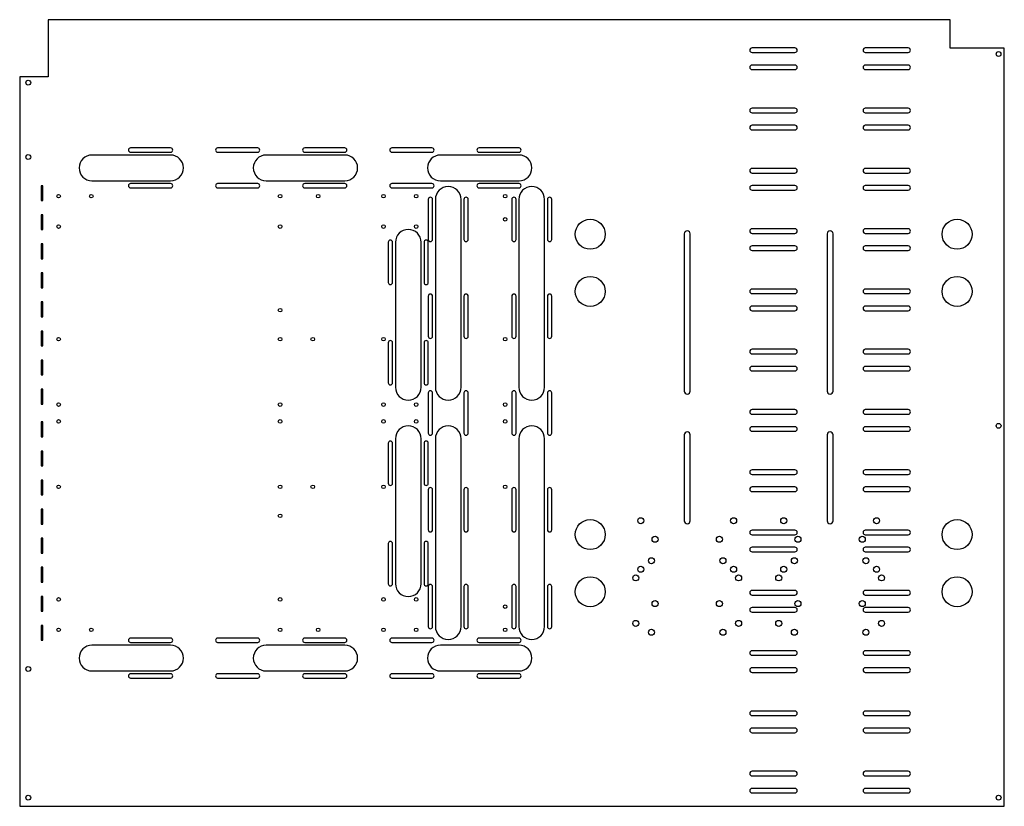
# Model space of a CAD drawing. Header units: millimetres. Extents: x 0 to 689, y 0 to 550.
import ezdxf

# ---------------------------------------------------------------- set-up
doc = ezdxf.new("R2010")
doc.units = ezdxf.units.MM

msp = doc.modelspace()

# ---------------------------------------------------------------- linework, layer by layer
at = {"color": 7, "linetype": 'Continuous', "lineweight": 25}
for p, q in [((20, 550), (20, 510)), ((651, 550), (20, 550)), ((651, 530), (651, 550)), ((542.49, 530.27), (512.49, 530.27)), ((512.49, 527.07), (542.49, 527.07)), ((621.74, 530.27), (591.74, 530.27)), ((591.74, 527.07), (621.74, 527.07)), ((689, 530), (651, 530)), ((689, 0), (689, 530)), ((542.49, 518.33), (512.49, 518.33)), ((621.74, 518.33), (591.74, 518.33)), ((0, 510), (0, 0)), ((20, 510), (0, 510)), ((512.49, 515.13), (542.49, 515.13)), ((591.74, 515.13), (621.74, 515.13)), ((542.49, 488.12), (512.49, 488.12)), ((512.49, 484.92), (542.49, 484.92)), ((621.74, 488.12), (591.74, 488.12)), ((591.74, 484.92), (621.74, 484.92)), ((542.49, 476.18), (512.49, 476.18)), ((621.74, 476.18), (591.74, 476.18)), ((512.49, 472.98), (542.49, 472.98)), ((591.74, 472.98), (621.74, 472.98)), ((105.57, 455.37), (50.57, 455.37)), ((105.57, 460.37), (77.57, 460.37)), ((77.57, 457.37), (105.57, 457.37)), ((166.53, 460.37), (138.53, 460.37)), ((138.53, 457.37), (166.53, 457.37)), ((227.49, 455.37), (172.49, 455.37)), ((227.49, 460.37), (199.49, 460.37)), ((199.49, 457.37), (227.49, 457.37)), ((288.45, 460.37), (260.45, 460.37)), ((260.45, 457.37), (288.45, 457.37)), ((349.41, 455.37), (294.41, 455.37)), ((349.41, 460.37), (321.41, 460.37)), ((321.41, 457.37), (349.41, 457.37)), ((542.49, 445.97), (512.49, 445.97)), ((512.49, 442.77), (542.49, 442.77)), ((621.74, 445.97), (591.74, 445.97)), ((591.74, 442.77), (621.74, 442.77)), ((50.57, 437.37), (105.57, 437.37)), ((105.57, 435.38), (77.57, 435.38)), ((166.53, 435.38), (138.53, 435.38)), ((172.49, 437.37), (227.49, 437.37)), ((227.49, 435.38), (199.49, 435.38)), ((288.45, 435.38), (260.45, 435.38)), ((294.41, 437.37), (349.41, 437.37)), ((349.41, 435.38), (321.41, 435.38)), ((16.12, 433.9), (15.05, 433.9)), ((15.05, 433.9), (15.05, 423.52)), ((16.12, 423.52), (16.12, 433.9)), ((77.57, 432.38), (105.57, 432.38)), ((138.53, 432.38), (166.53, 432.38)), ((199.49, 432.38), (227.49, 432.38)), ((260.45, 432.38), (288.45, 432.38)), ((321.41, 432.38), (349.41, 432.38)), ((542.49, 434.03), (512.49, 434.03)), ((512.49, 430.83), (542.49, 430.83)), ((621.74, 434.03), (591.74, 434.03)), ((591.74, 430.83), (621.74, 430.83)), ((15.05, 423.52), (16.12, 423.52)), ((285.89, 424.38), (285.89, 396.38)), ((288.89, 396.38), (288.89, 424.38)), ((290.88, 424.38), (290.88, 293)), ((308.88, 293), (308.88, 424.38)), ((310.88, 424.38), (310.88, 396.38)), ((313.88, 396.38), (313.88, 424.38)), ((344.31, 424.38), (344.31, 396.38)), ((347.31, 396.38), (347.31, 424.38)), ((349.3, 424.38), (349.3, 293)), ((367.3, 293), (367.3, 424.38)), ((369.3, 424.38), (369.3, 396.38)), ((372.3, 396.38), (372.3, 424.38)), ((16.12, 413.58), (15.05, 413.58)), ((15.05, 413.58), (15.05, 403.2)), ((16.12, 403.2), (16.12, 413.58)), ((15.05, 403.2), (16.12, 403.2)), ((465.01, 400.3), (465.01, 290.3)), ((469.21, 290.3), (469.21, 400.3)), ((542.49, 403.82), (512.49, 403.82)), ((512.49, 400.62), (542.49, 400.62)), ((565.01, 400.3), (565.01, 290.3)), ((569.21, 290.3), (569.21, 400.3)), ((621.74, 403.82), (591.74, 403.82)), ((591.74, 400.62), (621.74, 400.62)), ((16.12, 393.26), (15.05, 393.26)), ((15.05, 393.26), (15.05, 382.88)), ((16.12, 382.88), (16.12, 393.26)), ((257.95, 394.35), (257.95, 366.35)), ((260.95, 366.35), (260.95, 394.35)), ((262.94, 394.35), (262.94, 293)), ((280.94, 293), (280.94, 394.35)), ((282.94, 394.35), (282.94, 366.35)), ((285.94, 366.35), (285.94, 394.35)), ((542.49, 391.88), (512.49, 391.88)), ((512.49, 388.68), (542.49, 388.68)), ((621.74, 391.88), (591.74, 391.88)), ((591.74, 388.68), (621.74, 388.68)), ((15.05, 382.88), (16.12, 382.88)), ((16.12, 372.94), (15.05, 372.94)), ((15.05, 372.94), (15.05, 362.56)), ((16.12, 362.56), (16.12, 372.94)), ((15.05, 362.56), (16.12, 362.56)), ((542.49, 361.67), (512.49, 361.67)), ((512.49, 358.47), (542.49, 358.47)), ((621.74, 361.67), (591.74, 361.67)), ((591.74, 358.47), (621.74, 358.47)), ((16.12, 352.62), (15.05, 352.62)), ((15.05, 352.62), (15.05, 342.24)), ((16.12, 342.24), (16.12, 352.62)), ((285.89, 356.69), (285.89, 328.69)), ((288.89, 328.69), (288.89, 356.69)), ((310.88, 356.69), (310.88, 328.69)), ((313.88, 328.69), (313.88, 356.69)), ((344.31, 356.69), (344.31, 328.69)), ((347.31, 328.69), (347.31, 356.69)), ((369.3, 356.69), (369.3, 328.69)), ((372.3, 328.69), (372.3, 356.69)), ((542.49, 349.73), (512.49, 349.73)), ((512.49, 346.53), (542.49, 346.53)), ((621.74, 349.73), (591.74, 349.73)), ((591.74, 346.53), (621.74, 346.53)), ((15.05, 342.24), (16.12, 342.24)), ((16.12, 332.3), (15.05, 332.3)), ((15.05, 332.3), (15.05, 321.92)), ((16.12, 321.92), (16.12, 332.3)), ((257.95, 324.12), (257.95, 296.12)), ((260.95, 296.12), (260.95, 324.12)), ((282.94, 324.12), (282.94, 296.12)), ((285.94, 296.12), (285.94, 324.12)), ((15.05, 321.92), (16.12, 321.92)), ((542.49, 319.52), (512.49, 319.52)), ((621.74, 319.52), (591.74, 319.52)), ((16.12, 311.98), (15.05, 311.98)), ((15.05, 311.98), (15.05, 301.6)), ((16.12, 301.6), (16.12, 311.98)), ((512.49, 316.32), (542.49, 316.32)), ((591.74, 316.32), (621.74, 316.32)), ((542.49, 307.58), (512.49, 307.58)), ((512.49, 304.38), (542.49, 304.38)), ((621.74, 307.58), (591.74, 307.58)), ((591.74, 304.38), (621.74, 304.38)), ((15.05, 301.6), (16.12, 301.6)), ((16.12, 291.66), (15.05, 291.66)), ((15.05, 291.66), (15.05, 281.28)), ((16.12, 281.28), (16.12, 291.66)), ((285.89, 289), (285.89, 261)), ((288.89, 261), (288.89, 289)), ((310.88, 289), (310.88, 261)), ((313.88, 261), (313.88, 289)), ((344.31, 289), (344.31, 261)), ((347.31, 261), (347.31, 289)), ((369.3, 289), (369.3, 261)), ((372.3, 261), (372.3, 289)), ((15.05, 281.28), (16.12, 281.28)), ((542.49, 277.37), (512.49, 277.37)), ((621.74, 277.37), (591.74, 277.37)), ((16.12, 268.72), (15.05, 268.72)), ((15.05, 268.72), (15.05, 258.34)), ((16.12, 258.34), (16.12, 268.72)), ((512.49, 274.17), (542.49, 274.17)), ((591.74, 274.17), (621.74, 274.17)), ((542.49, 265.43), (512.49, 265.43)), ((512.49, 262.23), (542.49, 262.23)), ((621.74, 265.43), (591.74, 265.43)), ((591.74, 262.23), (621.74, 262.23)), ((15.05, 258.34), (16.12, 258.34)), ((262.94, 257), (262.94, 155.65)), ((280.94, 155.65), (280.94, 257)), ((290.88, 257), (290.88, 125.62)), ((308.88, 125.62), (308.88, 257)), ((349.3, 257), (349.3, 125.62)), ((367.3, 125.62), (367.3, 257)), ((465.01, 259.7), (465.01, 199.7)), ((469.21, 199.7), (469.21, 259.7)), ((565.01, 259.7), (565.01, 199.7)), ((569.21, 199.7), (569.21, 259.7)), ((16.12, 248.4), (15.05, 248.4)), ((15.05, 248.4), (15.05, 238.02)), ((16.12, 238.02), (16.12, 248.4)), ((257.95, 253.88), (257.95, 225.88)), ((260.95, 225.88), (260.95, 253.88)), ((282.94, 253.88), (282.94, 225.88)), ((285.94, 225.88), (285.94, 253.88)), ((15.05, 238.02), (16.12, 238.02)), ((542.49, 235.22), (512.49, 235.22)), ((621.74, 235.22), (591.74, 235.22)), ((16.12, 228.08), (15.05, 228.08)), ((15.05, 228.08), (15.05, 217.7)), ((16.12, 217.7), (16.12, 228.08)), ((512.49, 232.02), (542.49, 232.02)), ((591.74, 232.02), (621.74, 232.02)), ((285.89, 221.31), (285.89, 193.31)), ((288.89, 193.31), (288.89, 221.31)), ((310.88, 221.31), (310.88, 193.31)), ((313.88, 193.31), (313.88, 221.31)), ((344.31, 221.31), (344.31, 193.31)), ((347.31, 193.31), (347.31, 221.31)), ((369.3, 221.31), (369.3, 193.31)), ((372.3, 193.31), (372.3, 221.31)), ((542.49, 223.28), (512.49, 223.28)), ((621.74, 223.28), (591.74, 223.28)), ((15.05, 217.7), (16.12, 217.7)), ((512.49, 220.08), (542.49, 220.08)), ((591.74, 220.08), (621.74, 220.08)), ((16.12, 207.76), (15.05, 207.76)), ((15.05, 207.76), (15.05, 197.38)), ((16.12, 197.38), (16.12, 207.76)), ((15.05, 197.38), (16.12, 197.38)), ((542.49, 193.07), (512.49, 193.07)), ((621.74, 193.07), (591.74, 193.07)), ((16.12, 187.44), (15.05, 187.44)), ((15.05, 187.44), (15.05, 177.06)), ((16.12, 177.06), (16.12, 187.44)), ((512.49, 189.87), (542.49, 189.87)), ((591.74, 189.87), (621.74, 189.87)), ((257.95, 183.65), (257.95, 155.65)), ((260.95, 155.65), (260.95, 183.65)), ((282.94, 183.65), (282.94, 155.65)), ((285.94, 155.65), (285.94, 183.65)), ((542.49, 181.13), (512.49, 181.13)), ((621.74, 181.13), (591.74, 181.13)), ((15.05, 177.06), (16.12, 177.06)), ((512.49, 177.93), (542.49, 177.93)), ((591.74, 177.93), (621.74, 177.93)), ((16.12, 167.12), (15.05, 167.12)), ((15.05, 167.12), (15.05, 156.74)), ((16.12, 156.74), (16.12, 167.12)), ((15.05, 156.74), (16.12, 156.74)), ((285.89, 153.62), (285.89, 125.62)), ((288.89, 125.62), (288.89, 153.62)), ((310.88, 153.62), (310.88, 125.62)), ((313.88, 125.62), (313.88, 153.62)), ((344.31, 153.62), (344.31, 125.62)), ((347.31, 125.62), (347.31, 153.62)), ((369.3, 153.62), (369.3, 125.62)), ((372.3, 125.62), (372.3, 153.62)), ((16.12, 146.8), (15.05, 146.8)), ((15.05, 146.8), (15.05, 136.42)), ((16.12, 136.42), (16.12, 146.8)), ((542.49, 150.92), (512.49, 150.92)), ((512.49, 147.72), (542.49, 147.72)), ((621.74, 150.92), (591.74, 150.92)), ((591.74, 147.72), (621.74, 147.72)), ((542.49, 138.98), (512.49, 138.98)), ((621.74, 138.98), (591.74, 138.98)), ((15.05, 136.42), (16.12, 136.42)), ((512.49, 135.78), (542.49, 135.78)), ((591.74, 135.78), (621.74, 135.78)), ((16.12, 126.48), (15.05, 126.48)), ((15.05, 126.48), (15.05, 116.1)), ((16.12, 116.1), (16.12, 126.48)), ((105.57, 117.62), (77.57, 117.62)), ((166.53, 117.62), (138.53, 117.62)), ((227.49, 117.62), (199.49, 117.62)), ((288.45, 117.62), (260.45, 117.62)), ((349.41, 117.62), (321.41, 117.62)), ((15.05, 116.1), (16.12, 116.1)), ((105.57, 112.63), (50.57, 112.63)), ((77.57, 114.62), (105.57, 114.62)), ((138.53, 114.62), (166.53, 114.62)), ((227.49, 112.63), (172.49, 112.63)), ((199.49, 114.62), (227.49, 114.62)), ((260.45, 114.62), (288.45, 114.62)), ((349.41, 112.63), (294.41, 112.63)), ((321.41, 114.62), (349.41, 114.62)), ((542.49, 108.77), (512.49, 108.77)), ((512.49, 105.57), (542.49, 105.57)), ((621.74, 108.77), (591.74, 108.77)), ((591.74, 105.57), (621.74, 105.57)), ((542.49, 96.83), (512.49, 96.83)), ((621.74, 96.83), (591.74, 96.83)), ((50.57, 94.63), (105.57, 94.63)), ((105.57, 92.63), (77.57, 92.63)), ((77.57, 89.63), (105.57, 89.63)), ((166.53, 92.63), (138.53, 92.63)), ((138.53, 89.63), (166.53, 89.63)), ((172.49, 94.63), (227.49, 94.63)), ((227.49, 92.63), (199.49, 92.63)), ((199.49, 89.63), (227.49, 89.63)), ((288.45, 92.63), (260.45, 92.63)), ((260.45, 89.63), (288.45, 89.63)), ((294.41, 94.63), (349.41, 94.63)), ((349.41, 92.63), (321.41, 92.63)), ((321.41, 89.63), (349.41, 89.63)), ((512.49, 93.63), (542.49, 93.63)), ((591.74, 93.63), (621.74, 93.63)), ((542.49, 66.62), (512.49, 66.62)), ((512.49, 63.42), (542.49, 63.42)), ((621.74, 66.62), (591.74, 66.62)), ((591.74, 63.42), (621.74, 63.42)), ((542.49, 54.68), (512.49, 54.68)), ((512.49, 51.48), (542.49, 51.48)), ((621.74, 54.68), (591.74, 54.68)), ((591.74, 51.48), (621.74, 51.48)), ((542.49, 24.47), (512.49, 24.47)), ((512.49, 21.27), (542.49, 21.27)), ((621.74, 24.47), (591.74, 24.47)), ((591.74, 21.27), (621.74, 21.27)), ((542.49, 12.53), (512.49, 12.53)), ((512.49, 9.33), (542.49, 9.33)), ((621.74, 12.53), (591.74, 12.53)), ((591.74, 9.33), (621.74, 9.33)), ((0, 0), (689, 0))]:
    msp.add_line(p, q, dxfattribs=at)
for centre, radius in [((685, 526), 1.7), ((6, 506), 1.7), ((6, 454), 1.7), ((27.27, 426.59), 1.25), ((50.13, 426.59), 1.25), ((182.21, 426.59), 1.25), ((208.88, 426.59), 1.25), ((254.6, 426.59), 1.25), ((277.46, 426.59), 1.25), ((339.69, 426.59), 1.25), ((27.27, 405.35), 1.25), ((182.21, 405.35), 1.25), ((254.6, 405.35), 1.25), ((277.46, 405.35), 1.25), ((339.69, 410.43), 1.25), ((399.21, 400), 10.5), ((656, 400), 10.5), ((399.21, 360), 10.5), ((656, 360), 10.5), ((182.21, 346.93), 1.25), ((27.27, 326.61), 1.25), ((182.21, 326.61), 1.25), ((205.07, 326.61), 1.25), ((254.6, 326.61), 1.25), ((339.69, 326.61), 1.25), ((27.27, 280.89), 1.25), ((182.21, 280.89), 1.25), ((254.6, 280.89), 1.25), ((277.46, 280.89), 1.25), ((339.69, 280.89), 1.25), ((27.27, 269.11), 1.25), ((182.21, 269.11), 1.25), ((254.6, 269.11), 1.25), ((277.46, 269.11), 1.25), ((339.69, 269.11), 1.25), ((685, 266), 1.7), ((27.27, 223.39), 1.25), ((182.21, 223.39), 1.25), ((205.07, 223.39), 1.25), ((254.6, 223.39), 1.25), ((339.69, 223.39), 1.25), ((182.21, 203.07), 1.25), ((399.21, 190), 10.5), ((434.61, 199.7), 2.1), ((499.61, 199.7), 2.1), ((534.61, 199.7), 2.1), ((599.61, 199.7), 2.1), ((656, 190), 10.5), ((444.61, 186.7), 2.1), ((489.61, 186.7), 2.1), ((544.61, 186.7), 2.1), ((589.61, 186.7), 2.1), ((442.11, 171.7), 2.1), ((492.11, 171.7), 2.1), ((542.11, 171.7), 2.1), ((592.11, 171.7), 2.1), ((434.61, 165.7), 2.1), ((499.61, 165.7), 2.1), ((534.61, 165.7), 2.1), ((599.61, 165.7), 2.1), ((399.21, 150), 10.5), ((431.11, 159.7), 2.1), ((503.11, 159.7), 2.1), ((531.11, 159.7), 2.1), ((603.11, 159.7), 2.1), ((656, 150), 10.5), ((27.27, 144.65), 1.25), ((182.21, 144.65), 1.25), ((254.6, 144.65), 1.25), ((277.46, 144.65), 1.25), ((339.69, 139.57), 1.25), ((444.61, 141.7), 2.1), ((489.61, 141.7), 2.1), ((544.61, 141.7), 2.1), ((589.61, 141.7), 2.1), ((27.27, 123.41), 1.25), ((50.13, 123.41), 1.25), ((182.21, 123.41), 1.25), ((208.88, 123.41), 1.25), ((254.6, 123.41), 1.25), ((277.46, 123.41), 1.25), ((339.69, 123.41), 1.25), ((431.11, 127.9), 2.1), ((503.11, 127.9), 2.1), ((531.11, 127.9), 2.1), ((603.11, 127.9), 2.1), ((442.11, 121.7), 2.1), ((492.11, 121.7), 2.1), ((542.11, 121.7), 2.1), ((592.11, 121.7), 2.1), ((6, 96), 1.7), ((6, 6), 1.7), ((685, 6), 1.7)]:
    msp.add_circle(centre, radius, dxfattribs=at)
for centre, radius, start, end in [((512.49, 528.67), 1.6, 89.99385, 180.00615), ((512.49, 528.67), 1.6, 179.9939, 270.0061), ((542.49, 528.67), 1.6, 359.9939, 90.0061), ((542.49, 528.67), 1.6, 269.99385, 0.00615), ((591.74, 528.67), 1.6, 89.99385, 180.00615), ((591.74, 528.67), 1.6, 179.9939, 270.0061), ((621.74, 528.67), 1.6, 359.9939, 90.0061), ((621.74, 528.67), 1.6, 269.99385, 0.00615), ((512.49, 516.73), 1.6, 89.99385, 180.00615), ((542.49, 516.73), 1.6, 359.9939, 90.0061), ((591.74, 516.73), 1.6, 89.99385, 180.00615), ((621.74, 516.73), 1.6, 359.9939, 90.0061), ((512.49, 516.73), 1.6, 179.9939, 270.0061), ((542.49, 516.73), 1.6, 269.99385, 0.00615), ((591.74, 516.73), 1.6, 179.9939, 270.0061), ((621.74, 516.73), 1.6, 269.99385, 0.00615), ((512.49, 486.52), 1.6, 89.99385, 180.00615), ((512.49, 486.52), 1.6, 179.9939, 270.0061), ((542.49, 486.52), 1.6, 359.9939, 90.0061), ((542.49, 486.52), 1.6, 269.99385, 0.00615), ((591.74, 486.52), 1.6, 89.99385, 180.00615), ((591.74, 486.52), 1.6, 179.9939, 270.0061), ((621.74, 486.52), 1.6, 359.9939, 90.0061), ((621.74, 486.52), 1.6, 269.99385, 0.00615), ((512.49, 474.58), 1.6, 89.99385, 180.00615), ((542.49, 474.58), 1.6, 359.9939, 90.0061), ((591.74, 474.58), 1.6, 89.99385, 180.00615), ((621.74, 474.58), 1.6, 359.9939, 90.0061), ((512.49, 474.58), 1.6, 179.9939, 270.0061), ((542.49, 474.58), 1.6, 269.99385, 0.00615), ((591.74, 474.58), 1.6, 179.9939, 270.0061), ((621.74, 474.58), 1.6, 269.99385, 0.00615), ((50.57, 446.37), 9, 90, 270), ((77.57, 458.87), 1.5, 89.99382, 180.00618), ((77.57, 458.87), 1.5, 179.99386, 270.00614), ((105.57, 458.87), 1.5, 359.99386, 90.00614), ((105.57, 458.87), 1.5, 269.99382, 0.00618), ((105.57, 446.37), 9, 270, 90), ((138.53, 458.87), 1.5, 89.99382, 180.00618), ((138.53, 458.87), 1.5, 179.99386, 270.00614), ((172.49, 446.37), 9, 90, 270), ((166.53, 458.87), 1.5, 359.99386, 90.00614), ((166.53, 458.87), 1.5, 269.99382, 0.00618), ((199.49, 458.87), 1.5, 89.99382, 180.00618), ((199.49, 458.87), 1.5, 179.99386, 270.00614), ((227.49, 458.87), 1.5, 359.99386, 90.00614), ((227.49, 458.87), 1.5, 269.99382, 0.00618), ((227.49, 446.37), 9, 270, 90), ((260.45, 458.87), 1.5, 89.99382, 180.00618), ((260.45, 458.87), 1.5, 179.99386, 270.00614), ((294.41, 446.37), 9, 90, 270), ((288.45, 458.87), 1.5, 359.99386, 90.00614), ((288.45, 458.87), 1.5, 269.99382, 0.00618), ((321.41, 458.87), 1.5, 89.99382, 180.00618), ((321.41, 458.87), 1.5, 179.99386, 270.00614), ((349.41, 458.87), 1.5, 359.99386, 90.00614), ((349.41, 458.87), 1.5, 269.99382, 0.00618), ((349.41, 446.37), 9, 270, 90), ((512.49, 444.37), 1.6, 89.99385, 180.00615), ((512.49, 444.37), 1.6, 179.9939, 270.0061), ((542.49, 444.37), 1.6, 359.9939, 90.0061), ((542.49, 444.37), 1.6, 269.99385, 0.00615), ((591.74, 444.37), 1.6, 89.99385, 180.00615), ((591.74, 444.37), 1.6, 179.9939, 270.0061), ((621.74, 444.37), 1.6, 359.9939, 90.0061), ((621.74, 444.37), 1.6, 269.99385, 0.00615), ((77.57, 433.88), 1.5, 89.99382, 180.00618), ((105.57, 433.88), 1.5, 359.99386, 90.00614), ((138.53, 433.88), 1.5, 89.99382, 180.00618), ((166.53, 433.88), 1.5, 359.99386, 90.00614), ((199.49, 433.88), 1.5, 89.99382, 180.00618), ((227.49, 433.88), 1.5, 359.99386, 90.00614), ((260.45, 433.88), 1.5, 89.99382, 180.00618), ((288.45, 433.88), 1.5, 359.99386, 90.00614), ((321.41, 433.88), 1.5, 89.99382, 180.00618), ((349.41, 433.88), 1.5, 359.99386, 90.00614), ((77.57, 433.88), 1.5, 179.99386, 270.00614), ((105.57, 433.88), 1.5, 269.99382, 0.00618), ((138.53, 433.88), 1.5, 179.99386, 270.00614), ((166.53, 433.88), 1.5, 269.99382, 0.00618), ((199.49, 433.88), 1.5, 179.99386, 270.00614), ((227.49, 433.88), 1.5, 269.99382, 0.00618), ((260.45, 433.88), 1.5, 179.99386, 270.00614), ((288.45, 433.88), 1.5, 269.99382, 0.00618), ((299.88, 424.38), 9, 0, 180), ((321.41, 433.88), 1.5, 179.99386, 270.00614), ((358.3, 424.38), 9, 0, 180), ((349.41, 433.88), 1.5, 269.99382, 0.00618), ((512.49, 432.43), 1.6, 89.99385, 180.00615), ((512.49, 432.43), 1.6, 179.9939, 270.0061), ((542.49, 432.43), 1.6, 359.9939, 90.0061), ((542.49, 432.43), 1.6, 269.99385, 0.00615), ((591.74, 432.43), 1.6, 89.99385, 180.00615), ((591.74, 432.43), 1.6, 179.9939, 270.0061), ((621.74, 432.43), 1.6, 359.9939, 90.0061), ((621.74, 432.43), 1.6, 269.99385, 0.00615), ((287.39, 424.38), 1.5, 89.99382, 180.00618), ((287.39, 424.38), 1.5, 359.99386, 90.00614), ((312.38, 424.38), 1.5, 89.99382, 180.00618), ((312.38, 424.38), 1.5, 359.99386, 90.00614), ((345.81, 424.38), 1.5, 89.99382, 180.00618), ((345.81, 424.38), 1.5, 359.99386, 90.00614), ((370.8, 424.38), 1.5, 89.99382, 180.00618), ((370.8, 424.38), 1.5, 359.99386, 90.00614), ((271.94, 394.35), 9, 0, 180), ((467.11, 400.3), 2.1, 360, 180), ((512.49, 402.22), 1.6, 89.99385, 180.00615), ((512.49, 402.22), 1.6, 179.9939, 270.0061), ((542.49, 402.22), 1.6, 359.9939, 90.0061), ((542.49, 402.22), 1.6, 269.99385, 0.00615), ((567.11, 400.3), 2.1, 360, 180), ((591.74, 402.22), 1.6, 89.99385, 180.00615), ((591.74, 402.22), 1.6, 179.9939, 270.0061), ((621.74, 402.22), 1.6, 359.9939, 90.0061), ((621.74, 402.22), 1.6, 269.99385, 0.00615), ((259.45, 394.35), 1.5, 89.99382, 180.00618), ((259.45, 394.35), 1.5, 359.99386, 90.00614), ((284.44, 394.35), 1.5, 89.99382, 180.00618), ((284.44, 394.35), 1.5, 359.99386, 90.00614), ((287.39, 396.38), 1.5, 179.99386, 270.00614), ((287.39, 396.38), 1.5, 269.99382, 0.00618), ((312.38, 396.38), 1.5, 179.99386, 270.00614), ((312.38, 396.38), 1.5, 269.99382, 0.00618), ((345.81, 396.38), 1.5, 179.99386, 270.00614), ((345.81, 396.38), 1.5, 269.99382, 0.00618), ((370.8, 396.38), 1.5, 179.99386, 270.00614), ((370.8, 396.38), 1.5, 269.99382, 0.00618), ((512.49, 390.28), 1.6, 89.99385, 180.00615), ((512.49, 390.28), 1.6, 179.9939, 270.0061), ((542.49, 390.28), 1.6, 359.9939, 90.0061), ((542.49, 390.28), 1.6, 269.99385, 0.00615), ((591.74, 390.28), 1.6, 89.99385, 180.00615), ((591.74, 390.28), 1.6, 179.9939, 270.0061), ((621.74, 390.28), 1.6, 359.9939, 90.0061), ((621.74, 390.28), 1.6, 269.99385, 0.00615), ((259.45, 366.35), 1.5, 179.99386, 270.00614), ((259.45, 366.35), 1.5, 269.99382, 0.00618), ((284.44, 366.35), 1.5, 179.99386, 270.00614), ((284.44, 366.35), 1.5, 269.99382, 0.00618), ((512.49, 360.07), 1.6, 89.99385, 180.00615), ((512.49, 360.07), 1.6, 179.9939, 270.0061), ((542.49, 360.07), 1.6, 359.9939, 90.0061), ((542.49, 360.07), 1.6, 269.99385, 0.00615), ((591.74, 360.07), 1.6, 89.99385, 180.00615), ((591.74, 360.07), 1.6, 179.9939, 270.0061), ((621.74, 360.07), 1.6, 359.9939, 90.0061), ((621.74, 360.07), 1.6, 269.99385, 0.00615), ((287.39, 356.69), 1.5, 89.99382, 180.00618), ((287.39, 356.69), 1.5, 359.99386, 90.00614), ((312.38, 356.69), 1.5, 89.99382, 180.00618), ((312.38, 356.69), 1.5, 359.99386, 90.00614), ((345.81, 356.69), 1.5, 89.99382, 180.00618), ((345.81, 356.69), 1.5, 359.99386, 90.00614), ((370.8, 356.69), 1.5, 89.99382, 180.00618), ((370.8, 356.69), 1.5, 359.99386, 90.00614), ((512.49, 348.13), 1.6, 89.99385, 180.00615), ((512.49, 348.13), 1.6, 179.9939, 270.0061), ((542.49, 348.13), 1.6, 359.9939, 90.0061), ((542.49, 348.13), 1.6, 269.99385, 0.00615), ((591.74, 348.13), 1.6, 89.99385, 180.00615), ((591.74, 348.13), 1.6, 179.9939, 270.0061), ((621.74, 348.13), 1.6, 359.9939, 90.0061), ((621.74, 348.13), 1.6, 269.99385, 0.00615), ((259.45, 324.12), 1.5, 89.99382, 180.00618), ((259.45, 324.12), 1.5, 359.99386, 90.00614), ((284.44, 324.12), 1.5, 89.99382, 180.00618), ((284.44, 324.12), 1.5, 359.99386, 90.00614), ((287.39, 328.69), 1.5, 179.99386, 270.00614), ((287.39, 328.69), 1.5, 269.99382, 0.00618), ((312.38, 328.69), 1.5, 179.99386, 270.00614), ((312.38, 328.69), 1.5, 269.99382, 0.00618), ((345.81, 328.69), 1.5, 179.99386, 270.00614), ((345.81, 328.69), 1.5, 269.99382, 0.00618), ((370.8, 328.69), 1.5, 179.99386, 270.00614), ((370.8, 328.69), 1.5, 269.99382, 0.00618), ((512.49, 317.92), 1.6, 89.99385, 180.00615), ((512.49, 317.92), 1.6, 179.9939, 270.0061), ((542.49, 317.92), 1.6, 359.9939, 90.0061), ((542.49, 317.92), 1.6, 269.99385, 0.00615), ((591.74, 317.92), 1.6, 89.99385, 180.00615), ((591.74, 317.92), 1.6, 179.9939, 270.0061), ((621.74, 317.92), 1.6, 359.9939, 90.0061), ((621.74, 317.92), 1.6, 269.99385, 0.00615), ((512.49, 305.98), 1.6, 89.99385, 180.00615), ((512.49, 305.98), 1.6, 179.9939, 270.0061), ((542.49, 305.98), 1.6, 359.9939, 90.0061), ((542.49, 305.98), 1.6, 269.99385, 0.00615), ((591.74, 305.98), 1.6, 89.99385, 180.00615), ((591.74, 305.98), 1.6, 179.9939, 270.0061), ((621.74, 305.98), 1.6, 359.9939, 90.0061), ((621.74, 305.98), 1.6, 269.99385, 0.00615), ((259.45, 296.12), 1.5, 179.99386, 270.00614), ((259.45, 296.12), 1.5, 269.99382, 0.00618), ((271.94, 293), 9, 180, 0), ((284.44, 296.12), 1.5, 179.99386, 270.00614), ((284.44, 296.12), 1.5, 269.99382, 0.00618), ((287.39, 289), 1.5, 89.99382, 180.00618), ((287.39, 289), 1.5, 359.99386, 90.00614), ((299.88, 293), 9, 180, 0), ((312.38, 289), 1.5, 89.99382, 180.00618), ((312.38, 289), 1.5, 359.99386, 90.00614), ((345.81, 289), 1.5, 89.99382, 180.00618), ((345.81, 289), 1.5, 359.99386, 90.00614), ((358.3, 293), 9, 180, 0), ((370.8, 289), 1.5, 89.99382, 180.00618), ((370.8, 289), 1.5, 359.99386, 90.00614), ((467.11, 290.3), 2.1, 180, 0), ((567.11, 290.3), 2.1, 180, 360), ((512.49, 275.77), 1.6, 89.99385, 180.00615), ((512.49, 275.77), 1.6, 179.9939, 270.0061), ((542.49, 275.77), 1.6, 359.9939, 90.0061), ((542.49, 275.77), 1.6, 269.99385, 0.00615), ((591.74, 275.77), 1.6, 89.99385, 180.00615), ((591.74, 275.77), 1.6, 179.9939, 270.0061), ((621.74, 275.77), 1.6, 359.9939, 90.0061), ((621.74, 275.77), 1.6, 269.99385, 0.00615), ((271.94, 257), 9, 360, 180), ((299.88, 257), 9, 360, 180), ((358.3, 257), 9, 360, 180), ((512.49, 263.83), 1.6, 89.99385, 180.00615), ((512.49, 263.83), 1.6, 179.9939, 270.0061), ((542.49, 263.83), 1.6, 359.9939, 90.0061), ((542.49, 263.83), 1.6, 269.99385, 0.00615), ((591.74, 263.83), 1.6, 89.99385, 180.00615), ((591.74, 263.83), 1.6, 179.9939, 270.0061), ((621.74, 263.83), 1.6, 359.9939, 90.0061), ((621.74, 263.83), 1.6, 269.99385, 0.00615), ((259.45, 253.88), 1.5, 89.99382, 180.00618), ((259.45, 253.88), 1.5, 359.99386, 90.00614), ((284.44, 253.88), 1.5, 89.99382, 180.00618), ((284.44, 253.88), 1.5, 359.99386, 90.00614), ((287.39, 261), 1.5, 179.99386, 270.00614), ((287.39, 261), 1.5, 269.99382, 0.00618), ((312.38, 261), 1.5, 179.99386, 270.00614), ((312.38, 261), 1.5, 269.99382, 0.00618), ((345.81, 261), 1.5, 179.99386, 270.00614), ((345.81, 261), 1.5, 269.99382, 0.00618), ((370.8, 261), 1.5, 179.99386, 270.00614), ((370.8, 261), 1.5, 269.99382, 0.00618), ((467.11, 259.7), 2.1, 0, 180), ((567.11, 259.7), 2.1, 0, 180), ((512.49, 233.62), 1.6, 89.99385, 180.00615), ((542.49, 233.62), 1.6, 359.9939, 90.0061), ((591.74, 233.62), 1.6, 89.99385, 180.00615), ((621.74, 233.62), 1.6, 359.9939, 90.0061), ((512.49, 233.62), 1.6, 179.9939, 270.0061), ((542.49, 233.62), 1.6, 269.99385, 0.00615), ((591.74, 233.62), 1.6, 179.9939, 270.0061), ((621.74, 233.62), 1.6, 269.99385, 0.00615), ((259.45, 225.88), 1.5, 179.99386, 270.00614), ((259.45, 225.88), 1.5, 269.99382, 0.00618), ((284.44, 225.88), 1.5, 179.99386, 270.00614), ((284.44, 225.88), 1.5, 269.99382, 0.00618), ((287.39, 221.31), 1.5, 89.99382, 180.00618), ((287.39, 221.31), 1.5, 359.99386, 90.00614), ((312.38, 221.31), 1.5, 89.99382, 180.00618), ((312.38, 221.31), 1.5, 359.99386, 90.00614), ((345.81, 221.31), 1.5, 89.99382, 180.00618), ((345.81, 221.31), 1.5, 359.99386, 90.00614), ((370.8, 221.31), 1.5, 89.99382, 180.00618), ((370.8, 221.31), 1.5, 359.99386, 90.00614), ((512.49, 221.68), 1.6, 89.99385, 180.00615), ((512.49, 221.68), 1.6, 179.9939, 270.0061), ((542.49, 221.68), 1.6, 359.9939, 90.0061), ((542.49, 221.68), 1.6, 269.99385, 0.00615), ((591.74, 221.68), 1.6, 89.99385, 180.00615), ((591.74, 221.68), 1.6, 179.9939, 270.0061), ((621.74, 221.68), 1.6, 359.9939, 90.0061), ((621.74, 221.68), 1.6, 269.99385, 0.00615), ((287.39, 193.31), 1.5, 179.99386, 270.00614), ((287.39, 193.31), 1.5, 269.99382, 0.00618), ((312.38, 193.31), 1.5, 179.99386, 270.00614), ((312.38, 193.31), 1.5, 269.99382, 0.00618), ((345.81, 193.31), 1.5, 179.99386, 270.00614), ((345.81, 193.31), 1.5, 269.99382, 0.00618), ((370.8, 193.31), 1.5, 179.99386, 270.00614), ((370.8, 193.31), 1.5, 269.99382, 0.00618), ((467.11, 199.7), 2.1, 180, 0), ((512.49, 191.47), 1.6, 89.99385, 180.00615), ((542.49, 191.47), 1.6, 359.9939, 90.0061), ((567.11, 199.7), 2.1, 180, 0), ((591.74, 191.47), 1.6, 89.99385, 180.00615), ((621.74, 191.47), 1.6, 359.9939, 90.0061), ((512.49, 191.47), 1.6, 179.9939, 270.0061), ((542.49, 191.47), 1.6, 269.99385, 0.00615), ((591.74, 191.47), 1.6, 179.9939, 270.0061), ((621.74, 191.47), 1.6, 269.99385, 0.00615), ((259.45, 183.65), 1.5, 89.99382, 180.00618), ((259.45, 183.65), 1.5, 359.99386, 90.00614), ((284.44, 183.65), 1.5, 89.99382, 180.00618), ((284.44, 183.65), 1.5, 359.99386, 90.00614), ((512.49, 179.53), 1.6, 89.99385, 180.00615), ((512.49, 179.53), 1.6, 179.9939, 270.0061), ((542.49, 179.53), 1.6, 359.9939, 90.0061), ((542.49, 179.53), 1.6, 269.99385, 0.00615), ((591.74, 179.53), 1.6, 89.99385, 180.00615), ((591.74, 179.53), 1.6, 179.9939, 270.0061), ((621.74, 179.53), 1.6, 359.9939, 90.0061), ((621.74, 179.53), 1.6, 269.99385, 0.00615), ((259.45, 155.65), 1.5, 179.99386, 270.00614), ((259.45, 155.65), 1.5, 269.99382, 0.00618), ((271.94, 155.65), 9, 180, 0), ((284.44, 155.65), 1.5, 179.99386, 270.00614), ((284.44, 155.65), 1.5, 269.99382, 0.00618), ((287.39, 153.62), 1.5, 89.99382, 180.00618), ((287.39, 153.62), 1.5, 359.99386, 90.00614), ((312.38, 153.62), 1.5, 89.99382, 180.00618), ((312.38, 153.62), 1.5, 359.99386, 90.00614), ((345.81, 153.62), 1.5, 89.99382, 180.00618), ((345.81, 153.62), 1.5, 359.99386, 90.00614), ((370.8, 153.62), 1.5, 89.99382, 180.00618), ((370.8, 153.62), 1.5, 359.99386, 90.00614), ((512.49, 149.32), 1.6, 89.99385, 180.00615), ((512.49, 149.32), 1.6, 179.9939, 270.0061), ((542.49, 149.32), 1.6, 359.9939, 90.0061), ((542.49, 149.32), 1.6, 269.99385, 0.00615), ((591.74, 149.32), 1.6, 89.99385, 180.00615), ((591.74, 149.32), 1.6, 179.9939, 270.0061), ((621.74, 149.32), 1.6, 359.9939, 90.0061), ((621.74, 149.32), 1.6, 269.99385, 0.00615), ((512.49, 137.38), 1.6, 89.99385, 180.00615), ((542.49, 137.38), 1.6, 359.9939, 90.0061), ((591.74, 137.38), 1.6, 89.99385, 180.00615), ((621.74, 137.38), 1.6, 359.9939, 90.0061), ((512.49, 137.38), 1.6, 179.9939, 270.0061), ((542.49, 137.38), 1.6, 269.99385, 0.00615), ((591.74, 137.38), 1.6, 179.9939, 270.0061), ((621.74, 137.38), 1.6, 269.99385, 0.00615), ((287.39, 125.62), 1.5, 179.99386, 270.00614), ((287.39, 125.62), 1.5, 269.99382, 0.00618), ((299.88, 125.62), 9, 180, 0), ((312.38, 125.62), 1.5, 179.99386, 270.00614), ((312.38, 125.62), 1.5, 269.99382, 0.00618), ((345.81, 125.62), 1.5, 179.99386, 270.00614), ((345.81, 125.62), 1.5, 269.99382, 0.00618), ((358.3, 125.62), 9, 180, 0), ((370.8, 125.62), 1.5, 179.99386, 270.00614), ((370.8, 125.62), 1.5, 269.99382, 0.00618), ((77.57, 116.12), 1.5, 89.99382, 180.00618), ((105.57, 116.12), 1.5, 359.99386, 90.00614), ((138.53, 116.12), 1.5, 89.99382, 180.00618), ((166.53, 116.12), 1.5, 359.99386, 90.00614), ((199.49, 116.12), 1.5, 89.99382, 180.00618), ((227.49, 116.12), 1.5, 359.99386, 90.00614), ((260.45, 116.12), 1.5, 89.99382, 180.00618), ((288.45, 116.12), 1.5, 359.99386, 90.00614), ((321.41, 116.12), 1.5, 89.99382, 180.00618), ((349.41, 116.12), 1.5, 359.99386, 90.00614), ((50.57, 103.63), 9, 90, 270), ((77.57, 116.12), 1.5, 179.99386, 270.00614), ((105.57, 116.12), 1.5, 269.99382, 0.00618), ((105.57, 103.63), 9, 270, 90), ((138.53, 116.12), 1.5, 179.99386, 270.00614), ((172.49, 103.63), 9, 90, 270), ((166.53, 116.12), 1.5, 269.99382, 0.00618), ((199.49, 116.12), 1.5, 179.99386, 270.00614), ((227.49, 116.12), 1.5, 269.99382, 0.00618), ((227.49, 103.63), 9, 270, 90), ((260.45, 116.12), 1.5, 179.99386, 270.00614), ((294.41, 103.63), 9, 90, 270), ((288.45, 116.12), 1.5, 269.99382, 0.00618), ((321.41, 116.12), 1.5, 179.99386, 270.00614), ((349.41, 116.12), 1.5, 269.99382, 0.00618), ((349.41, 103.63), 9, 270, 90), ((512.49, 107.17), 1.6, 89.99385, 180.00615), ((512.49, 107.17), 1.6, 179.9939, 270.0061), ((542.49, 107.17), 1.6, 359.9939, 90.0061), ((542.49, 107.17), 1.6, 269.99385, 0.00615), ((591.74, 107.17), 1.6, 89.99385, 180.00615), ((591.74, 107.17), 1.6, 179.9939, 270.0061), ((621.74, 107.17), 1.6, 359.9939, 90.0061), ((621.74, 107.17), 1.6, 269.99385, 0.00615), ((512.49, 95.23), 1.6, 89.99385, 180.00615), ((542.49, 95.23), 1.6, 359.9939, 90.0061), ((591.74, 95.23), 1.6, 89.99385, 180.00615), ((621.74, 95.23), 1.6, 359.9939, 90.0061), ((77.57, 91.13), 1.5, 89.99382, 180.00618), ((77.57, 91.13), 1.5, 179.99386, 270.00614), ((105.57, 91.13), 1.5, 359.99386, 90.00614), ((105.57, 91.13), 1.5, 269.99382, 0.00618), ((138.53, 91.13), 1.5, 89.99382, 180.00618), ((138.53, 91.13), 1.5, 179.99386, 270.00614), ((166.53, 91.13), 1.5, 359.99386, 90.00614), ((166.53, 91.13), 1.5, 269.99382, 0.00618), ((199.49, 91.13), 1.5, 89.99382, 180.00618), ((199.49, 91.13), 1.5, 179.99386, 270.00614), ((227.49, 91.13), 1.5, 359.99386, 90.00614), ((227.49, 91.13), 1.5, 269.99382, 0.00618), ((260.45, 91.13), 1.5, 89.99382, 180.00618), ((260.45, 91.13), 1.5, 179.99386, 270.00614), ((288.45, 91.13), 1.5, 359.99386, 90.00614), ((288.45, 91.13), 1.5, 269.99382, 0.00618), ((321.41, 91.13), 1.5, 89.99382, 180.00618), ((321.41, 91.13), 1.5, 179.99386, 270.00614), ((349.41, 91.13), 1.5, 359.99386, 90.00614), ((349.41, 91.13), 1.5, 269.99382, 0.00618), ((512.49, 95.23), 1.6, 179.9939, 270.0061), ((542.49, 95.23), 1.6, 269.99385, 0.00615), ((591.74, 95.23), 1.6, 179.9939, 270.0061), ((621.74, 95.23), 1.6, 269.99385, 0.00615), ((512.49, 65.02), 1.6, 89.99385, 180.00615), ((512.49, 65.02), 1.6, 179.9939, 270.0061), ((542.49, 65.02), 1.6, 359.9939, 90.0061), ((542.49, 65.02), 1.6, 269.99385, 0.00615), ((591.74, 65.02), 1.6, 89.99385, 180.00615), ((591.74, 65.02), 1.6, 179.9939, 270.0061), ((621.74, 65.02), 1.6, 359.9939, 90.0061), ((621.74, 65.02), 1.6, 269.99385, 0.00615), ((512.49, 53.08), 1.6, 89.99385, 180.00615), ((512.49, 53.08), 1.6, 179.9939, 270.0061), ((542.49, 53.08), 1.6, 359.9939, 90.0061), ((542.49, 53.08), 1.6, 269.99385, 0.00615), ((591.74, 53.08), 1.6, 89.99385, 180.00615), ((591.74, 53.08), 1.6, 179.9939, 270.0061), ((621.74, 53.08), 1.6, 359.9939, 90.0061), ((621.74, 53.08), 1.6, 269.99385, 0.00615), ((512.49, 22.87), 1.6, 89.99385, 180.00615), ((512.49, 22.87), 1.6, 179.9939, 270.0061), ((542.49, 22.87), 1.6, 359.9939, 90.0061), ((542.49, 22.87), 1.6, 269.99385, 0.00615), ((591.74, 22.87), 1.6, 89.99385, 180.00615), ((591.74, 22.87), 1.6, 179.9939, 270.0061), ((621.74, 22.87), 1.6, 359.9939, 90.0061), ((621.74, 22.87), 1.6, 269.99385, 0.00615), ((512.49, 10.93), 1.6, 89.99385, 180.00615), ((512.49, 10.93), 1.6, 179.9939, 270.0061), ((542.49, 10.93), 1.6, 359.9939, 90.0061), ((542.49, 10.93), 1.6, 269.99385, 0.00615), ((591.74, 10.93), 1.6, 89.99385, 180.00615), ((591.74, 10.93), 1.6, 179.9939, 270.0061), ((621.74, 10.93), 1.6, 359.9939, 90.0061), ((621.74, 10.93), 1.6, 269.99385, 0.00615)]:
    msp.add_arc(centre, radius, start, end, dxfattribs=at)

doc.saveas('drawing.dxf')
